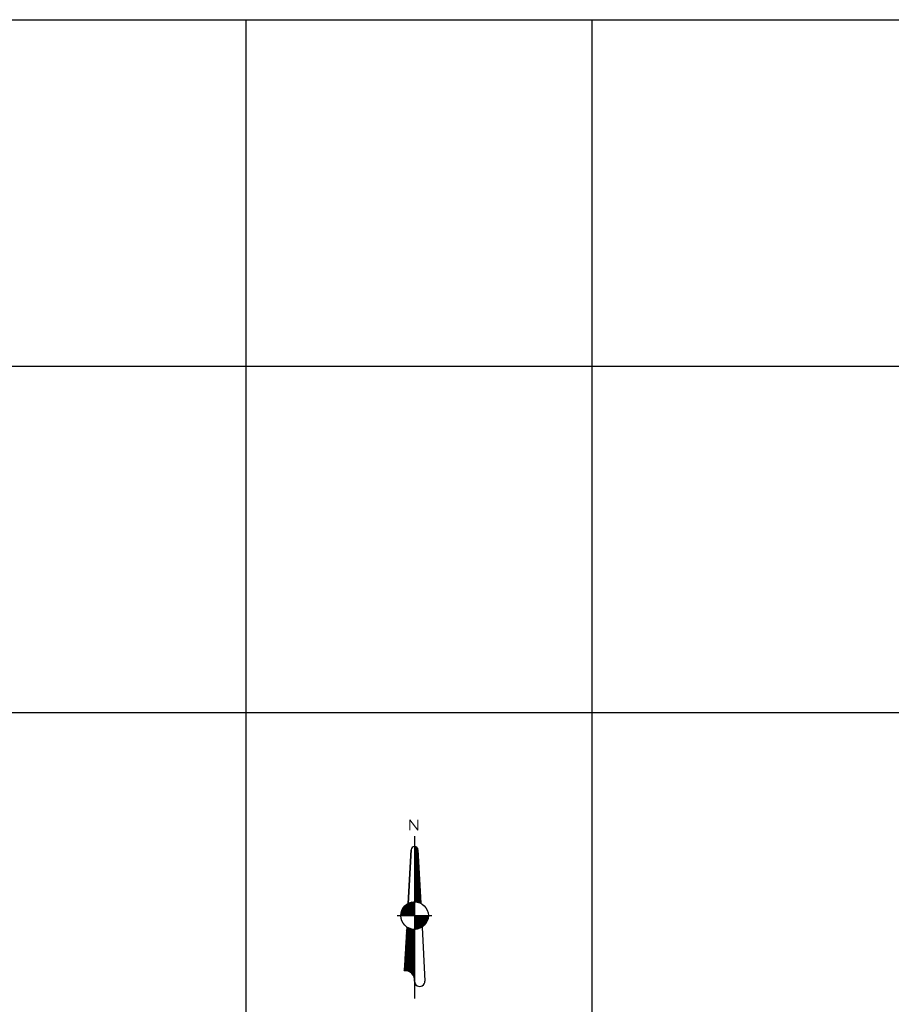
# Model space of a CAD drawing. Header units: millimetres. Extents: x 198996 to 199900, y 8707000 to 8708300.
# Tile 17 of 18: x 199335 to 199586, y 8708016 to 8708300. Entities that reach past the tile are written whole.
import ezdxf

# ---------------------------------------------------------------- set-up
doc = ezdxf.new("R2010")
doc.units = ezdxf.units.MM
doc.header["$LTSCALE"] = 5
doc.layers.add('MALHA', color=9, linetype='Continuous')
doc.layers.add('NORTE', color=2, linetype='Continuous')
doc.styles.add('AG6', font='ROMANS.SHX', dxfattribs={"width": 1.3, "height": 3})

msp = doc.modelspace()

# ---------------------------------------------------------------- linework, layer by layer
at = {"layer": 'MALHA'}
for p, q in [((199000, 8708300), (199900, 8708300)), ((199000, 8708300), (199900, 8708300)), ((199400, 8708300), (199400, 8707000)), ((199400, 8708300), (199400, 8707000)), ((199500, 8708300), (199500, 8707000)), ((199500, 8708300), (199500, 8707000)), ((199000, 8708200), (199900, 8708200)), ((199000, 8708200), (199900, 8708200)), ((199000, 8708100), (199900, 8708100)), ((199000, 8708100), (199900, 8708100))]:
    msp.add_line(p, q, dxfattribs=at)
at = {"layer": 'NORTE'}
for p, q in [((199448.78, 8708064.28), (199448.78, 8708017.4)), ((199448.78, 8708061.29), (199448.78, 8708045.33)), ((199448.78, 8708061.16), (199448.89, 8708061.28)), ((199448.78, 8708060.81), (199449.17, 8708061.21)), ((199448.78, 8708060.46), (199449.39, 8708061.07)), ((199449.79, 8708059.96), (199448.78, 8708060.98)), ((199448.78, 8708060.11), (199449.57, 8708060.9)), ((199448.78, 8708059.75), (199449.7, 8708060.67)), ((199449.81, 8708059.59), (199448.78, 8708060.63)), ((199449.77, 8708060.33), (199448.82, 8708061.29)), ((199449.58, 8708060.88), (199449.37, 8708061.09)), ((199447.78, 8708060.29), (199446.9, 8708044.86)), ((199446.9, 8708044.86), (199447.78, 8708060.29)), ((199448.78, 8708059.4), (199449.77, 8708060.39)), ((199449.83, 8708059.22), (199448.78, 8708060.27)), ((199448.78, 8708059.05), (199449.78, 8708060.06)), ((199449.85, 8708058.85), (199448.78, 8708059.92)), ((199448.78, 8708058.7), (199449.8, 8708059.72)), ((199449.87, 8708058.48), (199448.78, 8708059.57)), ((199448.78, 8708058.34), (199449.82, 8708059.39)), ((199449.89, 8708058.1), (199448.78, 8708059.22)), ((199448.78, 8708057.99), (199449.84, 8708059.05)), ((199449.91, 8708057.73), (199448.78, 8708058.86)), ((199448.78, 8708057.64), (199449.86, 8708058.72)), ((199449.93, 8708057.36), (199448.78, 8708058.51)), ((199448.78, 8708057.29), (199449.87, 8708058.38)), ((199449.95, 8708056.99), (199448.78, 8708058.16)), ((199448.78, 8708056.93), (199449.89, 8708058.05)), ((199449.97, 8708056.61), (199448.78, 8708057.81)), ((199448.78, 8708056.58), (199449.91, 8708057.71)), ((199449.77, 8708060.29), (199450.58, 8708044.9)), ((199449.99, 8708056.24), (199448.78, 8708057.45)), ((199448.78, 8708056.23), (199449.93, 8708057.38)), ((199450.01, 8708055.87), (199448.78, 8708057.1)), ((199448.78, 8708055.88), (199449.94, 8708057.04)), ((199450.02, 8708055.5), (199448.78, 8708056.75)), ((199448.78, 8708055.52), (199449.96, 8708056.71)), ((199450.04, 8708055.13), (199448.78, 8708056.39)), ((199448.78, 8708055.17), (199449.98, 8708056.37)), ((199450.06, 8708054.75), (199448.78, 8708056.04)), ((199448.78, 8708054.82), (199450, 8708056.04)), ((199448.78, 8708054.46), (199450.01, 8708055.7)), ((199450.08, 8708054.38), (199448.78, 8708055.69)), ((199448.78, 8708054.11), (199450.03, 8708055.37)), ((199450.1, 8708054.01), (199448.78, 8708055.34)), ((199448.78, 8708053.76), (199450.05, 8708055.03)), ((199450.12, 8708053.64), (199448.78, 8708054.98)), ((199448.78, 8708053.41), (199450.07, 8708054.7)), ((199450.14, 8708053.26), (199448.78, 8708054.63)), ((199448.78, 8708053.05), (199450.08, 8708054.36)), ((199450.16, 8708052.89), (199448.78, 8708054.28)), ((199448.78, 8708052.7), (199450.1, 8708054.03)), ((199450.18, 8708052.52), (199448.78, 8708053.93)), ((199448.78, 8708052.35), (199450.12, 8708053.69)), ((199450.2, 8708052.15), (199448.78, 8708053.57)), ((199448.78, 8708052), (199450.14, 8708053.36)), ((199450.22, 8708051.78), (199448.78, 8708053.22)), ((199448.78, 8708051.64), (199450.16, 8708053.02)), ((199450.24, 8708051.4), (199448.78, 8708052.87)), ((199448.78, 8708051.29), (199450.17, 8708052.69)), ((199450.26, 8708051.03), (199448.78, 8708052.52)), ((199448.78, 8708050.94), (199450.19, 8708052.35)), ((199450.28, 8708050.66), (199448.78, 8708052.16)), ((199448.78, 8708050.59), (199450.21, 8708052.02)), ((199450.3, 8708050.29), (199448.78, 8708051.81)), ((199448.78, 8708050.23), (199450.23, 8708051.68)), ((199450.32, 8708049.91), (199448.78, 8708051.46)), ((199448.78, 8708049.88), (199450.24, 8708051.35)), ((199450.34, 8708049.54), (199448.78, 8708051.11)), ((199448.78, 8708049.53), (199450.26, 8708051.01)), ((199450.36, 8708049.17), (199448.78, 8708050.75)), ((199448.78, 8708049.18), (199450.28, 8708050.68)), ((199450.38, 8708048.8), (199448.78, 8708050.4)), ((199448.78, 8708048.82), (199450.3, 8708050.34)), ((199450.4, 8708048.43), (199448.78, 8708050.05)), ((199448.78, 8708048.47), (199450.31, 8708050.01)), ((199450.42, 8708048.05), (199448.78, 8708049.69)), ((199448.78, 8708048.12), (199450.33, 8708049.67)), ((199450.44, 8708047.68), (199448.78, 8708049.34)), ((199448.78, 8708047.77), (199450.35, 8708049.34)), ((199448.78, 8708047.41), (199450.37, 8708049)), ((199450.46, 8708047.31), (199448.78, 8708048.99)), ((199448.78, 8708047.06), (199450.38, 8708048.67)), ((199450.48, 8708046.94), (199448.78, 8708048.64)), ((199448.78, 8708046.71), (199450.4, 8708048.33)), ((199450.5, 8708046.56), (199448.78, 8708048.28)), ((199448.78, 8708046.35), (199450.42, 8708048)), ((199450.51, 8708046.19), (199448.78, 8708047.93)), ((199448.78, 8708046), (199450.44, 8708047.66)), ((199450.53, 8708045.82), (199448.78, 8708047.58)), ((199448.78, 8708045.65), (199450.45, 8708047.33)), ((199450.55, 8708045.45), (199448.78, 8708047.23)), ((199450.57, 8708045.08), (199448.78, 8708046.87)), ((199450.25, 8708045.05), (199448.78, 8708046.52)), ((199448.81, 8708045.33), (199450.47, 8708046.99)), ((199449.14, 8708045.31), (199450.49, 8708046.66)), ((199449.45, 8708045.27), (199450.51, 8708046.32)), ((199444.8, 8708041.67), (199448.44, 8708045.31)), ((199444.82, 8708041.34), (199448.78, 8708045.3)), ((199444.86, 8708042.08), (199448.03, 8708045.26)), ((199444.98, 8708042.56), (199447.56, 8708045.14)), ((199445.17, 8708041.34), (199448.78, 8708044.94)), ((199445.22, 8708043.16), (199446.96, 8708044.89)), ((199447.61, 8708041.34), (199445.43, 8708043.52)), ((199445.52, 8708041.34), (199448.78, 8708044.59)), ((199447.96, 8708041.34), (199445.58, 8708043.72)), ((199448.32, 8708041.34), (199445.73, 8708043.92)), ((199445.88, 8708041.34), (199448.78, 8708044.24)), ((199448.67, 8708041.34), (199445.9, 8708044.11)), ((199448.78, 8708041.58), (199446.08, 8708044.28)), ((199446.23, 8708041.34), (199448.78, 8708043.89)), ((199448.78, 8708041.94), (199446.27, 8708044.44)), ((199448.78, 8708042.29), (199446.47, 8708044.6)), ((199446.58, 8708041.34), (199448.78, 8708043.53)), ((199448.78, 8708042.64), (199446.68, 8708044.74)), ((199448.78, 8708043), (199446.91, 8708044.86)), ((199448.78, 8708043.35), (199447.14, 8708044.98)), ((199448.78, 8708043.7), (199447.39, 8708045.08)), ((199448.78, 8708044.05), (199447.66, 8708045.17)), ((199448.78, 8708044.41), (199447.94, 8708045.24)), ((199448.78, 8708044.76), (199448.24, 8708045.29)), ((199448.78, 8708045.11), (199448.56, 8708045.32)), ((199449.73, 8708045.21), (199448.78, 8708046.17)), ((199449.3, 8708045.29), (199448.78, 8708045.82)), ((199448.91, 8708045.33), (199448.78, 8708045.46)), ((199448.78, 8708041.34), (199448.78, 8708045.33)), ((199449.75, 8708045.21), (199450.53, 8708045.99)), ((199450.02, 8708045.13), (199450.54, 8708045.65)), ((199450.28, 8708045.04), (199450.56, 8708045.32)), ((199450.52, 8708044.93), (199450.58, 8708044.98)), ((199443.79, 8708041.34), (199453.76, 8708041.34)), ((199444.79, 8708041.34), (199444.79, 8708041.34)), ((199445.14, 8708041.34), (199444.8, 8708041.68)), ((199445.49, 8708041.34), (199444.84, 8708041.99)), ((199445.85, 8708041.34), (199444.9, 8708042.29)), ((199446.2, 8708041.34), (199444.98, 8708042.56)), ((199446.55, 8708041.34), (199445.07, 8708042.82)), ((199446.91, 8708041.34), (199445.18, 8708043.07)), ((199447.26, 8708041.34), (199445.3, 8708043.3)), ((199446.93, 8708041.34), (199448.78, 8708043.18)), ((199447.29, 8708041.34), (199448.78, 8708042.83)), ((199447.64, 8708041.34), (199448.78, 8708042.48)), ((199447.99, 8708041.34), (199448.78, 8708042.12)), ((199448.34, 8708041.34), (199448.78, 8708041.77)), ((199448.7, 8708041.34), (199448.78, 8708041.42)), ((199448.78, 8708040.71), (199449.4, 8708041.34)), ((199448.78, 8708040.36), (199449.75, 8708041.34)), ((199448.78, 8708040.01), (199450.11, 8708041.34)), ((199448.78, 8708039.66), (199450.46, 8708041.34)), ((199448.78, 8708039.3), (199450.81, 8708041.34)), ((199448.78, 8708038.95), (199451.16, 8708041.34)), ((199448.78, 8708038.6), (199451.52, 8708041.34)), ((199448.78, 8708038.24), (199451.87, 8708041.34)), ((199448.78, 8708037.89), (199452.22, 8708041.34)), ((199448.78, 8708037.54), (199452.58, 8708041.34)), ((199448.78, 8708041.07), (199449.05, 8708041.34)), ((199451.54, 8708038.47), (199448.78, 8708041.23)), ((199451.36, 8708038.3), (199448.78, 8708040.88)), ((199448.95, 8708037.36), (199452.76, 8708041.17)), ((199451.71, 8708038.65), (199449.02, 8708041.34)), ((199449.34, 8708037.4), (199452.72, 8708040.78)), ((199451.87, 8708038.84), (199449.37, 8708041.34)), ((199452.03, 8708039.04), (199449.73, 8708041.34)), ((199452.17, 8708039.25), (199450.08, 8708041.34)), ((199452.29, 8708039.48), (199450.43, 8708041.34)), ((199452.4, 8708039.72), (199450.78, 8708041.34)), ((199452.51, 8708039.97), (199451.14, 8708041.34)), ((199452.6, 8708040.23), (199451.49, 8708041.34)), ((199452.67, 8708040.51), (199451.84, 8708041.34)), ((199452.72, 8708040.81), (199452.19, 8708041.34)), ((199452.76, 8708041.13), (199452.55, 8708041.34)), ((199446.51, 8708038.06), (199445.78, 8708025.38)), ((199446.47, 8708037.35), (199446.93, 8708037.8)), ((199446.49, 8708037.72), (199446.7, 8708037.93)), ((199448.78, 8708035.59), (199446.5, 8708037.87)), ((199448.78, 8708035.94), (199446.9, 8708037.82)), ((199451.16, 8708038.14), (199448.78, 8708040.53)), ((199450.94, 8708038.01), (199448.78, 8708040.17)), ((199450.72, 8708037.88), (199448.78, 8708039.82)), ((199450.5, 8708037.74), (199448.78, 8708039.47)), ((199450.25, 8708037.65), (199448.78, 8708039.12)), ((199449.99, 8708037.55), (199448.78, 8708038.76)), ((199449.72, 8708037.46), (199448.78, 8708038.41)), ((199449.42, 8708037.41), (199448.78, 8708038.06)), ((199449.77, 8708037.48), (199452.63, 8708040.33)), ((199450.32, 8708037.67), (199452.43, 8708039.78)), ((199450.95, 8708037.99), (199451.77, 8708022.39)), ((199451.11, 8708038.11), (199452.01, 8708039.01)), ((199446.19, 8708032.49), (199448.78, 8708035.07)), ((199446.21, 8708032.86), (199448.78, 8708035.42)), ((199446.23, 8708033.23), (199448.78, 8708035.78)), ((199446.25, 8708033.61), (199448.78, 8708036.13)), ((199446.27, 8708033.98), (199448.78, 8708036.48)), ((199446.3, 8708034.36), (199448.78, 8708036.83)), ((199446.32, 8708034.73), (199448.78, 8708037.19)), ((199446.34, 8708035.1), (199448.59, 8708037.35)), ((199448.78, 8708032.77), (199446.34, 8708035.2)), ((199446.36, 8708035.48), (199448.27, 8708037.38)), ((199448.78, 8708033.12), (199446.36, 8708035.53)), ((199446.38, 8708035.85), (199447.96, 8708037.43)), ((199448.78, 8708033.47), (199446.38, 8708035.87)), ((199446.4, 8708036.22), (199447.68, 8708037.5)), ((199448.78, 8708033.83), (199446.4, 8708036.2)), ((199446.42, 8708036.6), (199447.41, 8708037.59)), ((199448.78, 8708034.18), (199446.42, 8708036.53)), ((199448.78, 8708034.53), (199446.44, 8708036.87)), ((199446.45, 8708036.97), (199447.16, 8708037.69)), ((199448.78, 8708034.89), (199446.46, 8708037.2)), ((199448.78, 8708035.24), (199446.48, 8708037.54)), ((199448.78, 8708036.3), (199447.52, 8708037.55)), ((199448.78, 8708036.65), (199448, 8708037.43)), ((199448.78, 8708037), (199448.41, 8708037.37)), ((199449.11, 8708037.38), (199448.78, 8708037.71)), ((199448.78, 8708037.35), (199448.78, 8708037.35)), ((199446.02, 8708029.49), (199448.78, 8708032.25)), ((199446.04, 8708029.87), (199448.78, 8708032.6)), ((199446.06, 8708030.24), (199448.78, 8708032.96)), ((199446.08, 8708030.62), (199448.78, 8708033.31)), ((199446.1, 8708030.99), (199448.78, 8708033.66)), ((199446.13, 8708031.36), (199448.78, 8708034.01)), ((199446.15, 8708031.74), (199448.78, 8708034.37)), ((199446.17, 8708032.11), (199448.78, 8708034.72)), ((199448.78, 8708029.6), (199446.17, 8708032.2)), ((199448.78, 8708029.95), (199446.19, 8708032.53)), ((199448.78, 8708030.3), (199446.21, 8708032.87)), ((199448.78, 8708030.65), (199446.23, 8708033.2)), ((199448.78, 8708031.01), (199446.25, 8708033.53)), ((199448.78, 8708031.36), (199446.27, 8708033.87)), ((199448.78, 8708031.71), (199446.29, 8708034.2)), ((199448.78, 8708032.06), (199446.31, 8708034.53)), ((199448.78, 8708032.42), (199446.33, 8708034.87)), ((199445.85, 8708026.5), (199448.78, 8708029.43)), ((199445.87, 8708026.88), (199448.78, 8708029.78)), ((199445.89, 8708027.25), (199448.78, 8708030.13)), ((199445.91, 8708027.62), (199448.78, 8708030.49)), ((199445.93, 8708028), (199448.78, 8708030.84)), ((199445.95, 8708028.37), (199448.78, 8708031.19)), ((199445.98, 8708028.75), (199448.78, 8708031.55)), ((199446, 8708029.12), (199448.78, 8708031.9)), ((199448.78, 8708026.78), (199446.02, 8708029.53)), ((199448.78, 8708027.13), (199446.04, 8708029.86)), ((199448.78, 8708027.48), (199446.06, 8708030.2)), ((199448.78, 8708027.83), (199446.08, 8708030.53)), ((199448.78, 8708028.19), (199446.1, 8708030.86)), ((199448.78, 8708028.54), (199446.12, 8708031.2)), ((199448.78, 8708028.89), (199446.13, 8708031.53)), ((199448.78, 8708029.24), (199446.15, 8708031.86)), ((199445.79, 8708025.38), (199448.78, 8708028.37)), ((199445.8, 8708025.75), (199448.78, 8708028.72)), ((199445.83, 8708026.13), (199448.78, 8708029.08)), ((199447.23, 8708025.15), (199445.85, 8708026.53)), ((199448.78, 8708023.95), (199445.87, 8708026.86)), ((199448.78, 8708024.31), (199445.89, 8708027.2)), ((199448.78, 8708024.66), (199445.91, 8708027.53)), ((199448.78, 8708025.01), (199445.93, 8708027.86)), ((199448.78, 8708025.36), (199445.94, 8708028.2)), ((199448.78, 8708025.72), (199445.96, 8708028.53)), ((199448.78, 8708026.07), (199445.98, 8708028.86)), ((199448.78, 8708026.42), (199446, 8708029.2)), ((199446.16, 8708025.4), (199448.78, 8708028.02)), ((199446.48, 8708025.37), (199448.78, 8708027.67)), ((199446.77, 8708025.31), (199448.78, 8708027.31)), ((199447.04, 8708025.23), (199448.78, 8708026.96)), ((199447.29, 8708025.12), (199448.78, 8708026.61)), ((199445.92, 8708025.39), (199445.79, 8708025.53)), ((199446.28, 8708025.39), (199445.81, 8708025.86)), ((199446.69, 8708025.33), (199445.83, 8708026.19)), ((199447.51, 8708025), (199448.78, 8708026.26)), ((199447.72, 8708024.85), (199448.78, 8708025.9)), ((199447.92, 8708024.69), (199448.78, 8708025.55)), ((199448.09, 8708024.51), (199448.78, 8708025.2)), ((199448.25, 8708024.32), (199448.78, 8708024.85)), ((199448.39, 8708024.11), (199448.78, 8708024.49)), ((199448.52, 8708023.88), (199448.78, 8708024.14)), ((199448.78, 8708023.6), (199448.54, 8708023.83)), ((199448.63, 8708023.64), (199448.78, 8708023.79)), ((199448.71, 8708023.37), (199448.78, 8708023.43)), ((199448.78, 8708023.25), (199448.73, 8708023.3)), ((199448.77, 8708023.07), (199448.78, 8708023.08))]:
    msp.add_line(p, q, dxfattribs=at)
msp.add_circle((199448.78, 8708041.34), 3.99, dxfattribs=at)
for centre, radius, start, end in [((199448.78, 8708060.29), 0.997, 0, 180), ((199448.84, 8708060.23), 1.06, 93.2705, 176.7295), ((199446.09, 8708022.7), 2.7, 353.4071, 96.5929), ((199450.27, 8708022.36), 1.5, 178.9205, 1.0795)]:
    msp.add_arc(centre, radius, start, end, dxfattribs=at)

# ---------------------------------------------------------------- texts
at = {"layer": 'NORTE', "style": 'AG6', "width": 1.3}
msp.add_text('N', height=2.99, dxfattribs=at).set_placement((199446.76, 8708065.98))

doc.saveas('drawing.dxf')
